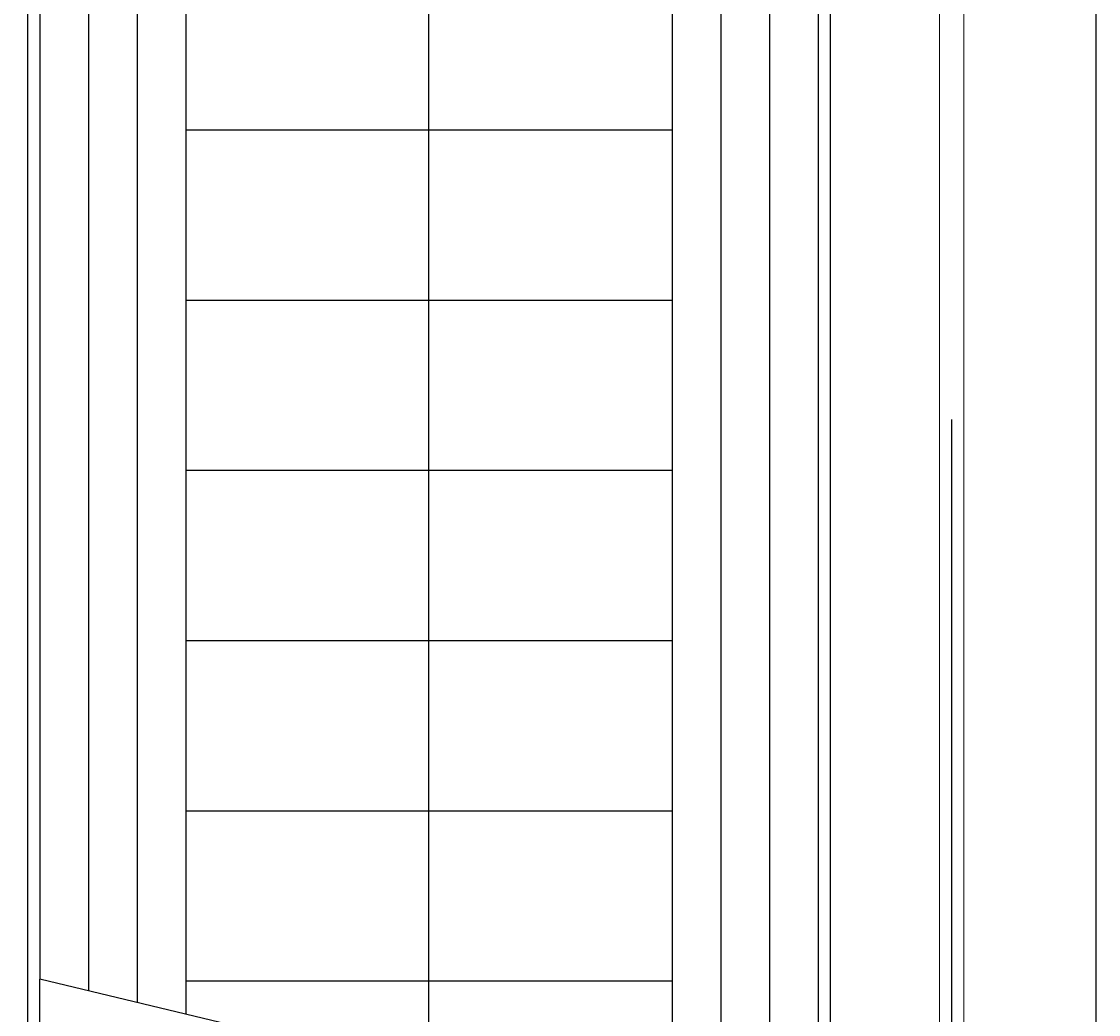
# Model space of a CAD drawing. Header units: centimetres. Extents: x -228435 to 111511, y -89367 to 428125.
# Tile 76 of 216: x -16553 to -14339, y 41757 to 43799. Entities that reach past the tile are written whole.
import ezdxf
from ezdxf.xclip import XClip

# ---------------------------------------------------------------- set-up
doc = ezdxf.new("R2010")
doc.units = ezdxf.units.CM
doc.header["$LTSCALE"] = 50
doc.header["$XCLIPFRAME"] = 0
doc.header["$PDMODE"] = 35
doc.header["$PDSIZE"] = 0.1
doc.linetypes.add('Balustrady$0$DASHED', pattern=[0.75, 0.5, -0.25])
doc.linetypes.add('DASHDOT2', pattern=[12.7, 6.35, -3.175, 0, -3.175])
doc.layers.get('0').update_dxf_attribs({"color": 8})
doc.layers.get('DEFPOINTS').update_dxf_attribs({"color": 8})
for name, color, linetype in [('ARCH_INFO_OSIE_IST', 8, 'DASHDOT2'), ('ARCH_INFO_SCHODY_IST', 8, 'Continuous'), ('ARCH_SCHODY_IST', 8, 'Continuous'), ('ARCH_STROP', 8, 'Continuous'), ('Balustrady$0$ARCH_WITRYNA', 8, 'Continuous'), ('Osie rzutów$0$ARCH_INFO_OSIE_OPISY_IST', 8, 'Continuous'), ('RYSUNKOWE_XREF', 8, 'Continuous')]:
    doc.layers.add(name, color=color, linetype=linetype)
doc.layers.add('Kondygnacja +0$0$ARCH_WIDOK', color=8, linetype='Continuous', lineweight=13)
doc.layers.add('Kondygnacja -1$0$ARCH_INFO_WYMIARY', color=8, linetype='Continuous', lineweight=9)
doc.styles.add('Kondygnacja -1$0$Romans', font='Romans.shx', dxfattribs={"width": 0.7})
doc.dimstyles.new('Kondygnacja -1$0$Wymiary 1-100', dxfattribs={"dimtxt": 12, "dimasz": 10, "dimexe": 5, "dimexo": 0, "dimgap": 4, "dimtad": 1, "dimrnd": 0.5, "dimzin": 12, "dimdsep": 46, "dimtxsty": 'Kondygnacja -1$0$Romans', "dimblk": 'Kondygnacja -1$0$_Oblique', "dimcen": 10, "dimdle": 10, "dimclrt": 55, "dimazin": 0, "dimtfac": 1, "dimtmove": 1, "dimatfit": 3, "dimfxl": 0, "dimtolj": 1, "dimtzin": 0, "dimarcsym": 0})

# ---------------------------------------------------------------- blocks, each defined once
blk = doc.blocks.new('Osie rzutów')
at = {"layer": 'ARCH_INFO_OSIE_IST', "ltscale": 10}
blk.add_line((10460, 12510), (10460, 4623.26), dxfattribs=at)
blk = doc.blocks.new('A$C6FDA0163')
at = {"layer": 'ARCH_INFO_OSIE_IST', "ltscale": 2}
blk.add_line((189.97, 96.08), (189.97, -1924.11), dxfattribs=at)
at = {"layer": 'ARCH_INFO_SCHODY_IST', "elevation": 0}
blk.add_lwpolyline([(82.5, -1155.28), (82.5, -399.58), (47.29, -433.51)], dxfattribs=at)
at = {"layer": 'ARCH_SCHODY_IST'}
for p, q in [((12.5, -185.96), (12.5, -1138.51)), ((22.5, -185.96), (22.5, -1140.9)), ((142.5, -185.96), (142.5, -1169.65)), ((152.5, -185.96), (152.5, -1172.05)), ((2.5, -246.72), (2.5, -1136.11)), ((162.5, -246.72), (162.5, -1174.45)), ((32.5, -253.47), (32.5, -1143.3)), ((132.5, -253.47), (132.5, -1167.26)), ((32.5, -961.45), (132.5, -961.45)), ((32.5, -996.45), (132.5, -996.45)), ((32.5, -1031.46), (132.5, -1031.46)), ((32.5, -1066.46), (132.5, -1066.46)), ((32.5, -1101.46), (132.5, -1101.46)), ((2.5, -1633.55), (2.5, -1136.11)), ((162.5, -1174.45, 0), (2.5, -1136.11)), ((32.5, -1136.46), (132.5, -1136.46))]:
    blk.add_line(p, q, dxfattribs=at)
at = {"layer": 'ARCH_STROP'}
blk.add_lwpolyline([(-165, -117.05), (165, -117.05), (165, -1799.05), (-165, -1799.05)], close=True, dxfattribs=at)
at = {"layer": 'Balustrady$0$ARCH_WITRYNA', "linetype": 'Balustrady$0$DASHED', "ltscale": 10, "elevation": 630}
blk.add_lwpolyline([(189.94, -646.05), (189.94, -1192.05)], dxfattribs=at)
at = {"layer": 'Kondygnacja +0$0$ARCH_WIDOK'}
blk.add_lwpolyline([(162.44, -1633.55), (164.97, -1633.55), (164.97, -246.72), (162.44, -246.72)], dxfattribs=at)
at = {"layer": 'Kondygnacja +0$0$ARCH_WIDOK', "elevation": 630}
for points in [[(187.44, -646.05), (187.44, -1192.05)], [(192.44, -646.05), (192.44, -1192.05)]]:
    blk.add_lwpolyline(points, dxfattribs=at)
at = {"layer": 'RYSUNKOWE_XREF'}
blk.add_blockref('Osie rzutów', (-10460.03, -9819.05, -630), dxfattribs=at)
blk = doc.blocks.new('Kondygnacja -1$0$_Oblique')
at = {"color": 0, "linetype": 'ByBlock', "lineweight": -2}
blk.add_line((-0.5, -0.5), (0.5, 0.5), dxfattribs=at)
blk = doc.blocks.new('*D1090')
at = {"layer": 'DEFPOINTS', "color": 0, "lineweight": 40}
for p in [(-14475.5, 46750), (-14343.7, 46750), (-14568.9, 41250)]:
    blk.add_point(p, dxfattribs=at)
at = {"layer": 'Kondygnacja -1$0$ARCH_INFO_WYMIARY', "color": 0, "lineweight": -2}
for p, q in [((-14343.7, 41240), (-14343.7, 46760)), ((-14351.7, 46750), (-14338.7, 46750)), ((-14351.7, 41250), (-14338.7, 41250))]:
    blk.add_line(p, q, dxfattribs=at)
at = {"layer": 'Kondygnacja -1$0$ARCH_INFO_WYMIARY', "color": 0, "lineweight": -2, "xscale": 10, "yscale": 10, "zscale": 10}
for p, rotation in [((-14343.7, 46750), 90), ((-14343.7, 41250), 270)]:
    blk.add_blockref('Kondygnacja -1$0$_Oblique', p, dxfattribs=dict(at, rotation=rotation))
at = {"layer": 'Kondygnacja -1$0$ARCH_INFO_WYMIARY', "color": 55, "insert": (-14353.7, 44000), "char_height": 12, "attachment_point": 5, "rotation": 90, "style": 'Kondygnacja -1$0$Romans'}
blk.add_mtext('\\A1;5500', dxfattribs=at)

msp = doc.modelspace()

# ---------------------------------------------------------------- block references
ref = msp.add_blockref('A$C6FDA0163', (-16540, 53190.5, 630), dxfattribs=dict(xscale=10, yscale=10, zscale=10))
XClip(ref).set_block_clipping_path([(-400.031931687, -2219.05), (399.968068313, 380.95)])
at = {"layer": 'Osie rzutów$0$ARCH_INFO_OSIE_OPISY_IST', "xscale": 10, "yscale": 10, "zscale": 10}
msp.add_blockref('Osie rzutów', (-121140, -45000, 630), dxfattribs=at)

# ---------------------------------------------------------------- dimensions: what is measured, and where the dimension line sits
at = {"layer": 'Kondygnacja -1$0$ARCH_INFO_WYMIARY'}
dim = msp.add_linear_dim(base=(-14343.69528, 46750, -5670), p1=(-14568.93901, 41250, -5670), p2=(-14475.49612, 46750, -5670), angle=90, dimstyle='Kondygnacja -1$0$Wymiary 1-100', dxfattribs=at)
dim.commit()
dim.dimension.update_dxf_attribs({"geometry": '*D1090', "text_midpoint": (-14353.69528, 44000, -5670)})

doc.saveas('drawing.dxf')
